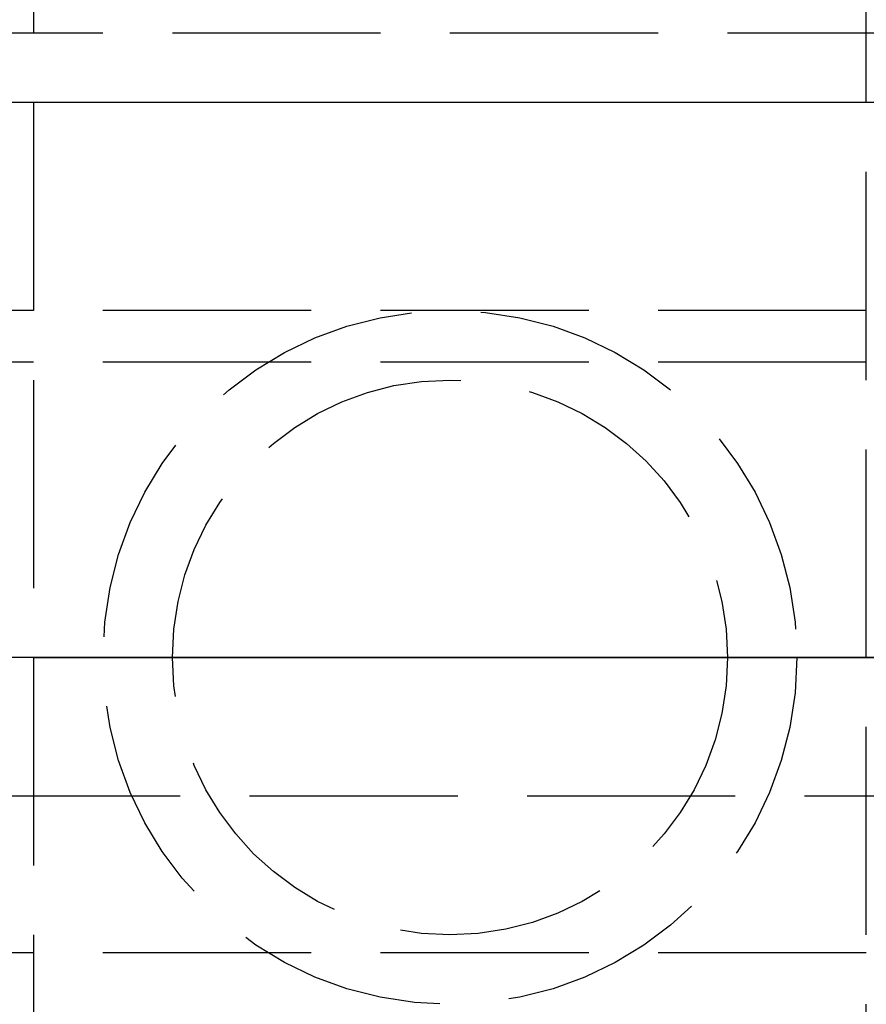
# Model space of a CAD drawing. Header units: millimetres. Extents: x 0 to 2050, y -94 to 94.
# Tile 4 of 13: x 3.9 to 10, y -2.5 to 4.6. Entities that reach past the tile are written whole.
import ezdxf

# ---------------------------------------------------------------- set-up
doc = ezdxf.new("R2010")
doc.units = ezdxf.units.MM
doc.header["$LTSCALE"] = 10
doc.linetypes.add('ALLCAD_Strich', pattern=[0.2, 0.15, -0.05])
doc.layers.add('BESCH_KONT_sich_schn_ansi_2d', color=40, linetype='Continuous')
doc.layers.add('BESCH_KONT_sich_schn_grun_2d', color=10, linetype='Continuous')

msp = doc.modelspace()

# ---------------------------------------------------------------- linework, layer by layer
at = {"layer": 'BESCH_KONT_sich_schn_ansi_2d', "linetype": 'ALLCAD_Strich'}
for p, q in [((0, 0, 2360), (2050, 0, 2360)), ((2050, 0, 2410), (0, 0, 2410)), ((0, 0, 2312.500000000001), (2050, 0, 2312.500000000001)), ((0, 0, 2358.000000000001), (2050, 0, 2358.000000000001)), ((0, 0, 2357.000000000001), (2050, 0, 2357.000000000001)), ((0, 0, 2314.000000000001), (2050, 0, 2314.000000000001)), ((80.5, 0, 2312.500000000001), (0, 0, 2312.500000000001)), ((0, 0, 2312.000000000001), (80.5, 0, 2312.000000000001)), ((0, 0, 2346.000000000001), (2050, 0, 2346.000000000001)), ((0, 0, 2349.000000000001), (2050, 0, 2349.000000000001)), ((0, 0, 2352.500000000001), (2050, 0, 2352.500000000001)), ((0, 0, 2356.500000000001), (2050, 0, 2356.500000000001)), ((0, 0, 2355.500000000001), (2050, 0, 2355.500000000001)), ((0, 0, 2315.500000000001), (2050, 0, 2315.500000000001)), ((273.9065541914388, 0, 2354.500000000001), (0, 0, 2354.500000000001)), ((2050, 0, 2353.500000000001), (0, 0, 2353.500000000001)), ((0, 0, 2348.000000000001), (2050, 0, 2348.000000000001)), ((0, 0, 2349.450000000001), (2050, 0, 2349.450000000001)), ((0, 0, 2347.500000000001), (2050, 0, 2347.500000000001)), ((32.50000000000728, 0, 2351.000000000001), (7.275957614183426e-12, 0, 2351.000000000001)), ((80, 0, 2320.000000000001), (0.5, 0, 2320.000000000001)), ((1055.000000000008, 0, 2310.000000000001), (2.000000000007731, 0, 2310.000000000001)), ((1055.000000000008, 0, 2268.000000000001), (2.000000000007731, 0, 2268.000000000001)), ((998.0000000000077, 0, 9.000000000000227), (2.000000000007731, 0, 9.000000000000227)), ((130.0000000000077, 0, 2288.000000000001), (2.000000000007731, 0, 2288.000000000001)), ((130.0000000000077, 0, 2289), (2.000000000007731, 0, 2289)), ((130.0000000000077, 0, 2287), (2.000000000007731, 0, 2287)), ((130.0000000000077, 0, 2274), (2.000000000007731, 0, 2274)), ((1055.000000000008, 0, 2303.000000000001), (2.000000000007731, 0, 2303.000000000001)), ((1055.000000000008, 0, 2270.000000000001), (2.000000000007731, 0, 2270.000000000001)), ((1055.000000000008, 0, 2269.000000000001), (2.000000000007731, 0, 2269.000000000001)), ((1055.000000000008, 0, 2271.000000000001), (2.000000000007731, 0, 2271.000000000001)), ((1055.000000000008, 0, 2304.000000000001), (2.000000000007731, 0, 2304.000000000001)), ((1055.000000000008, 0, 2309.000000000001), (2.000000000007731, 0, 2309.000000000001)), ((2.000000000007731, 0, 2272.000000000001), (1055.000000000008, 0, 2272.000000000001)), ((2.000000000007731, 0, 2302.000000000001), (1055.000000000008, 0, 2302.000000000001)), ((127.8693220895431, 0, 2300.500000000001), (2.000000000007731, 0, 2300.500000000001)), ((123.0557280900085, 0, 2302.500000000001), (2.000000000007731, 0, 2302.500000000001)), ((262.0000000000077, 0, 2303.000000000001), (2.000000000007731, 0, 2303.000000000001)), ((262.0000000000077, 0, 2271.000000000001), (2.000000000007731, 0, 2271.000000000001)), ((262.0000000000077, 0, 2272.000000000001), (2.000000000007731, 0, 2272.000000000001)), ((262.0000000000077, 0, 2274.000000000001), (2.000000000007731, 0, 2274.000000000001)), ((262.0000000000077, 0, 2287.000000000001), (2.000000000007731, 0, 2287.000000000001)), ((262.0000000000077, 0, 2289.000000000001), (2.000000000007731, 0, 2289.000000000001)), ((262.0000000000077, 0, 2302.000000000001), (2.000000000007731, 0, 2302.000000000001)), ((123.0557280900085, 0, 2302.500000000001), (2.000000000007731, 0, 2302.500000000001)), ((127.8693220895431, 0, 2300.500000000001), (2.000000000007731, 0, 2300.500000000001)), ((2.000000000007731, 0, 2288), (1055.000000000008, 0, 2288)), ((6.500000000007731, 0, 2304.000000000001), (2.000000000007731, 0, 2304.000000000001)), ((6.500000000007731, 0, 2309.000000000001), (2.000000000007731, 0, 2309.000000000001)), ((2.000000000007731, 0, 2270.000000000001), (6.500000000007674, 0, 2270.000000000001)), ((2.000000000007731, 0, 2269.000000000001), (6.500000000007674, 0, 2269.000000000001)), ((10.00000000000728, 0, 2354.500000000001), (4.000000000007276, 0, 2354.500000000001)), ((4.000000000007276, 0, 2356.500000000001), (4.000000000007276, 0, 2354.500000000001)), ((4.500000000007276, 0, 2350.500000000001), (9.500000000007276, 0, 2350.500000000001)), ((4.500000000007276, 0, 2351.000000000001), (4.500000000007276, 0, 2350.500000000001)), ((5.000000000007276, 0, 2356.500000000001), (5.000000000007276, 0, 2351.000000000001)), ((5.000000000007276, 0, 2356.500000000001), (5.000000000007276, 0, 2354.500000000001)), ((5.000000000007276, 0, 2353.500000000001), (5.000000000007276, 0, 2351.000000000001)), ((6.500000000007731, 0, 2304.000000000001), (6.500000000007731, 0, 2309.000000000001)), ((6.500000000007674, 0, 2269.000000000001), (6.500000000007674, 0, 2270.000000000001)), ((9.000000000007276, 0, 2356.500000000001), (9.000000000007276, 0, 2351.000000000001)), ((9.000000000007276, 0, 2356.500000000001), (9.000000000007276, 0, 2354.500000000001)), ((9.000000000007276, 0, 2353.500000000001), (9.000000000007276, 0, 2351.000000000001)), ((9.500000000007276, 0, 2351.000000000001), (9.500000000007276, 0, 2350.500000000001)), ((10.00000000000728, 0, 2354.500000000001), (10.00000000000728, 0, 2356.500000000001))]:
    msp.add_line(p, q, dxfattribs=at)
at = {"layer": 'BESCH_KONT_sich_schn_ansi_2d', "linetype": 'ALLCAD_Strich', "extrusion": (0, 1, 0)}
for centre, radius in [((-13.50000000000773, 2294.000000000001), 5.5), ((-13.50000000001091, 2294.000000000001), 5)]:
    msp.add_circle(centre, radius, dxfattribs=at)
msp.add_arc((-20.00000000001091, 2346.500000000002), 20.00000000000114, 270, 359.999999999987, dxfattribs=at)
at = {"layer": 'BESCH_KONT_sich_schn_grun_2d', "linetype": 'ALLCAD_Strich'}
for p, q in [((4.000000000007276, 6), (4.000000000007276, -6)), ((10.00000000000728, -6), (10.00000000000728, 6)), ((32.50000000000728, 4.500000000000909), (0.01728682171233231, 4.500000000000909)), ((512.50000000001, 3.999999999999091), (2.000000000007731, 3.999999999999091)), ((130.0000000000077, 3.999999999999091), (2.017286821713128, 3.999999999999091)), ((130.0000000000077, 2.499999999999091), (2.000000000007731, 2.499999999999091)), ((262.0000000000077, 2.129629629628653), (2.000000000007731, 2.129629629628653)), ((123.0000000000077, -9.094947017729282e-13), (2.000000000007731, -9.094947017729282e-13)), ((123.0000000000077, -9.094947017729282e-13), (2.000000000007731, -9.094947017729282e-13)), ((123.0557280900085, -1.000000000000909), (2.000000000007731, -1.000000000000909)), ((123.0557280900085, -1.000000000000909), (2.000000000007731, -1.000000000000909)), ((262.0000000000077, -2.129629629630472), (2.000000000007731, -2.129629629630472))]:
    msp.add_line(p, q, dxfattribs=at)
for radius in [2.5, 2, 2]:
    msp.add_circle((7.000000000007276, 0), radius, dxfattribs=at)

doc.saveas('drawing.dxf')
